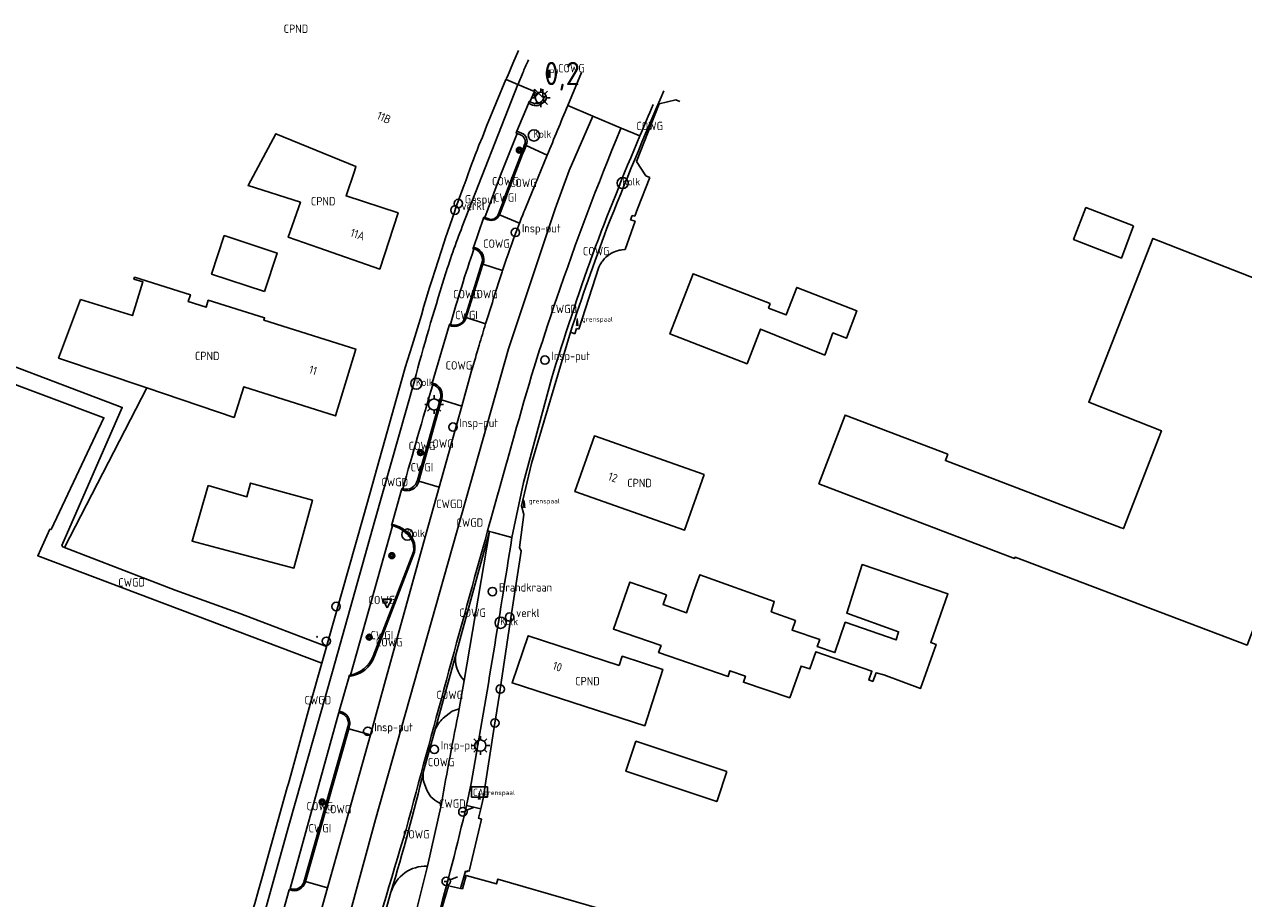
# Model space of a CAD drawing. Extents: x 163074 to 167167, y 441438 to 444019.
# Tile 8 of 49: x 163172 to 163303, y 443925 to 444019. Entities that reach past the tile are written whole.
import ezdxf
from ezdxf.enums import TextEntityAlignment as Align

# ---------------------------------------------------------------- set-up
doc = ezdxf.new("R2010")
doc.units = 0
doc.header["$LTSCALE"] = 4
doc.layers.get('0').update_dxf_attribs({"linetype": 'CONTINUOUS'})
for name, color, linetype in [('COWG', 7, 'CONTINUOUS'), ('CPND', 7, 'CONTINUOUS'), ('CWGD', 7, 'CONTINUOUS'), ('CWGI', 7, 'CONTINUOUS'), ('G_OTD', 32, 'CONTINUOUS'), ('G_OWG', 6, 'CONTINUOUS'), ('G_PND', 1, 'CONTINUOUS'), ('G_WGD', 7, 'CONTINUOUS'), ('G_WGI', 1, 'CONTINUOUS'), ('LWGI', 7, 'CONTINUOUS'), ('NAR', 7, 'CONTINUOUS'), ('PPALHM', 10, 'CONTINUOUS'), ('PVGO', 102, 'CONTINUOUS')]:
    doc.layers.add(name, color=color, linetype=linetype)
for name, color, linetype, true_color in [('PBRD', 7, 'CONTINUOUS', 0xbd2877), ('PKST', 7, 'CONTINUOUS', 0xbd2877), ('PPAL', 7, 'CONTINUOUS', 0xbd2877), ('PPUT', 7, 'CONTINUOUS', 0xbd2877)]:
    doc.layers.add(name, color=color, linetype=linetype, true_color=true_color)
doc.styles.add('ISO', font='ISO')
doc.styles.get("Standard").update_dxf_attribs({"font": 'ISO'})

# ---------------------------------------------------------------- blocks, each defined once
blk = doc.blocks.new('klok')
at = {"color": 0}
blk.add_circle((0, 0), 0.45, dxfattribs=at)
at = {"style": 'ISO'}
blk.add_attdef('KLOK', (0.7, 0), '', height=0.9, dxfattribs=at)
blk = doc.blocks.new('verkeersteller')
at = {"color": 0}
blk.add_circle((0, 0), 0.45, dxfattribs=at)
blk = doc.blocks.new('grensmarkering')
at = {"linetype": 'ByBlock', "lineweight": -2}
h = blk.add_hatch(color=0, dxfattribs=at)
h.dxf.hatch_style = 1
h.paths.add_polyline_path([(0.09, 0.55, 0.219912), (0.05, 0.61, -0.457379), (0.04, 0.66, 2.245674), (-0.04, 0.66, -0.457379), (-0.05, 0.61, 0.219912), (-0.09, 0.55), (-0.15, 0.04), (-0.18, 0.04), (-0.18, 0.01, 0.018367), (-0.1, 0, -0.954633), (0.1, 0, 0.018367), (0.18, 0.01), (0.18, 0.04), (0.15, 0.04)])
at = {"linetype": 'ByBlock', "lineweight": -2, "true_color": 0x681648}
h = blk.add_hatch(color=219, dxfattribs=at)
h.dxf.hatch_style = 1
h.paths.add_polyline_path([(0.1, 0, 1), (-0.1, 0, 1)])
at = {"linetype": 'ByBlock', "lineweight": -2}
h = blk.add_hatch(color=0, dxfattribs=at)
h.dxf.hatch_style = 1
h.paths.add_polyline_path([(0.18, -0.04, -0.022381), (0.08, -0.06, -0.528879), (-0.08, -0.06, -0.022381), (-0.18, -0.04), (-0.18, -0.13, 0.083333), (0.18, -0.13)])
at = {"color": 0, "linetype": 'ByBlock', "lineweight": -2}
blk.add_attdef('GRENSMARKERING', (0.5, 0.35), '', height=0.5, dxfattribs=at)
blk = doc.blocks.new('lichtmast')
at = {"color": 0}
for p, q in [((-0.6, 0), (-1, 0)), ((-0.71, 0.71), (-0.42, 0.42)), ((0, 0.6), (0, 1)), ((0.42, 0.42), (0.71, 0.71)), ((0.6, 0), (1, 0)), ((-0.42, -0.42), (-0.71, -0.71)), ((0, -0.6), (0, -1)), ((0.42, -0.42), (0.71, -0.71))]:
    blk.add_line(p, q, dxfattribs=at)
blk.add_circle((0, 0), 0.6, dxfattribs=at)
blk = doc.blocks.new('kolk')
at = {"color": 0}
blk.add_circle((0, 0), 0.6, dxfattribs=at)
at = {"color": 0, "linetype": 'Continuous', "style": 'ISO'}
blk.add_attdef('KOLK', (-0.04, -0.26), '', height=0.8, dxfattribs=at)
blk = doc.blocks.new('boom')
at = {"color": 0}
for radius in [0.315, 0.225, 0.135]:
    blk.add_circle((0, 0), radius, dxfattribs=at)
blk = doc.blocks.new('verkeersbord-pl')
at = {"linetype": 'Continuous'}
blk.add_circle((0, 0), 0.03, dxfattribs=at)
blk = doc.blocks.new('aanduidingsbord')
at = {"color": 0}
for p, q in [((-0.81, -0.33), (0, 0)), ((-1.45, -0.5), (-1.01, -0.5))]:
    blk.add_line(p, q, dxfattribs=at)
blk.add_circle((-1.23, -0.5), 0.45, dxfattribs=at)
blk = doc.blocks.new('verklikker')
at = {"color": 0}
blk.add_circle((0, 0), 0.45, dxfattribs=at)
at = {"color": 0, "style": 'ISO'}
blk.add_attdef('VERKLIKKER', (0.7, 0), '', height=0.9, dxfattribs=at)
blk = doc.blocks.new('verkeersbord')
at = {"color": 0}
for p, q in [((0.5, 0.32), (-0.5, 0.32)), ((-0.5, 0.32), (0, -0.6)), ((0, -0.6), (0.5, 0.32))]:
    blk.add_line(p, q, dxfattribs=at)
blk = doc.blocks.new('brandkraan')
at = {"color": 0}
blk.add_circle((0, 0), 0.45, dxfattribs=at)
at = {"color": 0, "style": 'ISO'}
blk.add_attdef('BRANDKRAAN', (0.7, 0), '', height=0.9, dxfattribs=at)
blk = doc.blocks.new('afsl-gas')
at = {"color": 0}
blk.add_circle((0, 0), 0.45, dxfattribs=at)
at = {"color": 0, "style": 'ISO'}
blk.add_attdef('AFSL-GAS', (0.7, 0), '', height=0.9, dxfattribs=at)
blk = doc.blocks.new('schk-cai')
at = {"color": 0}
for p, q in [((0.86, 0.56), (-0.86, 0.56)), ((-0.86, 0.56), (-0.86, -0.56)), ((0.86, -0.56), (0.86, 0.56)), ((-0.86, -0.56), (0.86, -0.56))]:
    blk.add_line(p, q, dxfattribs=at)
at = {"color": 0, "linetype": 'Continuous', "style": 'ISO'}
blk.add_attdef('CAI', text='', height=0.8, dxfattribs=at).set_placement((-0.02, -0.03), align=Align.MIDDLE_CENTER)
blk = doc.blocks.new('haltepaal')
at = {"linetype": 'ByBlock', "lineweight": -2}
h = blk.add_hatch(color=0, dxfattribs=at)
h.dxf.hatch_style = 1
h.paths.add_polyline_path([(0.15, 0.45), (0.45, 0.45), (0.45, 0.8), (-0.15, 0.8), (-0.15, -0.1), (0, -0.1, -0.414214), (-0.1, 0, -1), (0.1, 0, -0.414214), (0, -0.1), (0.15, -0.1)])
h.paths.add_polyline_path([(0.15, 0.5), (0.15, 0.75), (0.4, 0.75), (0.4, 0.5)], flags=16)
at = {"linetype": 'ByBlock', "lineweight": -2, "true_color": 0x681648}
h = blk.add_hatch(color=219, dxfattribs=at)
h.dxf.hatch_style = 1
h.paths.add_polyline_path([(0.1, 0, 1), (-0.1, 0, 1)])
at = {"color": 0, "linetype": 'ByBlock', "lineweight": -2}
blk.add_attdef('HALTEPAAL', (0.5, 0.35), '', height=0.5, dxfattribs=at)
blk = doc.blocks.new('kilometerpaal')
at = {"color": 0}
for p, q in [((-0.44, 0.44), (0.44, -0.44)), ((-0.44, -0.44), (-0.44, 0.44)), ((0.44, 0.44), (-0.44, -0.44)), ((0.44, -0.44), (0.44, 0.44))]:
    blk.add_line(p, q, dxfattribs=at)
at = {"color": 0, "style": 'ISO'}
blk.add_attdef('KILOMETERPAAL', (0.59, 0.87), '', height=2.5, dxfattribs=at)

msp = doc.modelspace()

# ---------------------------------------------------------------- linework, layer by layer
at = {"layer": 'G_OTD', "linetype": 'Continuous', "transparency": 33554687}
for points in [[(163291.143, 443997.13), (163289.858, 443993.651), (163284.717, 443995.671), (163286.042, 443999.084), (163291.143, 443997.13)], [(163197.766, 443990.051), (163192.066, 443991.942), (163193.439, 443996.082), (163199.14, 443994.191), (163197.766, 443990.051)], [(163271.198, 443972.58), (163270.942, 443971.909), (163280.754, 443968.165), (163289.85, 443964.695), (163290.088, 443964.604), (163294.161, 443975.102), (163286.349, 443978.165), (163293.254, 443995.774), (163316.553, 443986.638), (163310.056, 443969.625), (163303.36, 443952.092), (163278.433, 443961.543), (163278.375, 443961.391), (163257.347, 443969.415), (163260.161, 443976.791), (163271.198, 443972.58)], [(163252.123, 443988.77), (163251.935, 443988.284), (163253.828, 443987.552), (163254.97, 443990.504), (163261.423, 443988.008), (163260.325, 443985.056), (163258.861, 443985.624), (163257.973, 443983.24), (163251.065, 443986.032), (163249.628, 443982.309), (163241.333, 443985.512), (163243.828, 443991.973), (163252.123, 443988.77)], [(163176.248, 443962.582), (163185.112, 443979.712)], [(163191.699, 443969.214), (163195.863, 443968.02), (163196.254, 443969.488), (163202.91, 443967.635), (163200.919, 443960.36), (163194.286, 443962.103), (163189.983, 443963.234), (163191.699, 443969.214)], [(163240.97, 443957.489), (163240.606, 443956.441), (163243.123, 443955.567), (163243.923, 443957.87), (163244.539, 443959.645), (163252.54, 443956.773), (163252.217, 443955.661), (163254.825, 443954.714), (163254.473, 443953.683), (163257.436, 443952.67), (163257.177, 443951.916), (163259.068, 443951.279), (163260.182, 443954.535), (163265.639, 443952.646), (163265.907, 443953.519), (163260.345, 443955.526), (163262.008, 443960.729), (163271.207, 443957.58), (163269.361, 443952.37), (163269.934, 443952.154), (163268.283, 443947.434), (163264.319, 443948.875), (163263.492, 443949.118), (163263.141, 443948.183), (163262.711, 443948.341), (163263.042, 443949.267), (163257.024, 443951.373), (163256.38, 443949.525), (163255.426, 443949.826), (163254.214, 443946.42), (163249.227, 443948.09), (163249.449, 443948.741), (163247.782, 443949.327), (163247.584, 443948.71), (163240.123, 443951.302), (163240.378, 443952.036), (163235.267, 443953.812), (163237.021, 443958.861), (163240.97, 443957.489)], [(163247.435, 443938.498), (163246.436, 443935.452), (163246.375, 443935.265), (163236.607, 443938.532), (163237.686, 443941.758), (163247.435, 443938.498)]]:
    msp.add_lwpolyline(points, dxfattribs=at)
at = {"layer": 'G_OWG', "linetype": 'Continuous', "transparency": 33554687}
for points in [[(163234.561, 443996.854, -0.0084708), (163240.682, 444011.618)], [(163226.58, 444010.089, 0.3951961), (163227.887, 444010.646)], [(163225.369, 444007.084, -0.4443854), (163225.902, 444005.816)], [(163223.021, 443998.311, -0.0057649), (163225.872, 444005.741)], [(163223.017, 443998.3, -0.4086533), (163221.76, 443997.772)], [(163230.645, 443985.684, -0.0109006), (163234.561, 443996.854)], [(163220.435, 443994.741, -0.4410879), (163221.241, 443993.014)], [(163219.449, 443987.267, -0.4447027), (163217.6, 443986.425)], [(163215.782, 443980.235, -0.4608923), (163216.786, 443978.414)], [(163212.498, 443968.772, 0.4683317), (163214.351, 443969.676)], [(163211.448, 443965.046, -0.137642), (163212.993, 443964.307)], [(163212.993, 443964.307, -0.3000993), (163213.88, 443962.07)], [(163209.572, 443950.891, -0.292922), (163206.862, 443948.719)], [(163219.238, 443948.28, -0.2592004), (163218.361, 443951.177)], [(163205.886, 443944.943, -0.4551407), (163206.871, 443943.267)], [(163216.96, 443944.218, 0.0928935), (163216.101, 443943)], [(163214.848, 443937.46, -0.0797843), (163214.868, 443938.538)], [(163216.78, 443935.028, -0.2109588), (163215.22, 443936.497)], [(163211.355, 443925.547, -0.3397754), (163215.27, 443928.345)], [(163200.488, 443925.776, 0.4232246), (163202.133, 443926.576)]]:
    msp.add_lwpolyline(points, format="xyb", dxfattribs=at)
for points in [[(163226.141, 444010.268), (163226.215, 444010.251), (163226.58, 444010.089)], [(163240.175, 444010.236), (163237.75, 444004.021)], [(163241.965, 444010.641), (163240.175, 444010.236)], [(163242.417, 444010.484), (163241.965, 444010.641)], [(163225.369, 444007.084), (163224.898, 444007.28)], [(163225.872, 444005.741), (163225.902, 444005.816)], [(163225.872, 444005.741), (163228.15, 444004.717)], [(163237.75, 444004.021), (163238.756, 444002.476)], [(163239.191, 444002.318), (163237.868, 443998.947)], [(163238.756, 444002.476), (163239.191, 444002.318)], [(163237.868, 443998.947), (163237.557, 443998.154)], [(163221.76, 443997.772), (163221.304, 443997.93)], [(163223.017, 443998.3), (163223.021, 443998.311)], [(163225.156, 443997.391), (163223.017, 443998.3)], [(163237.603, 443997.608), (163236.541, 443994.571)], [(163237.264, 443998.242), (163237.116, 443997.756)], [(163237.116, 443997.756), (163237.603, 443997.608)], [(163237.557, 443998.154), (163237.264, 443998.242)], [(163220.22, 443994.811), (163220.435, 443994.741)], [(163235.718, 443994.454), (163235.573, 443994.414)], [(163235.89, 443994.501), (163235.718, 443994.454)], [(163236.039, 443994.525), (163235.89, 443994.501)], [(163236.174, 443994.547), (163236.039, 443994.525)], [(163236.213, 443994.553), (163236.174, 443994.547)], [(163236.541, 443994.571), (163236.213, 443994.553)], [(163234.023, 443993.255), (163233.911, 443993.074)], [(163234.074, 443993.321), (163234.023, 443993.255)], [(163234.224, 443993.513), (163234.074, 443993.321)], [(163234.318, 443993.61), (163234.224, 443993.513)], [(163234.442, 443993.739), (163234.318, 443993.61)], [(163234.452, 443993.749), (163234.442, 443993.739)], [(163234.566, 443993.844), (163234.452, 443993.749)], [(163234.689, 443993.948), (163234.566, 443993.844)], [(163234.704, 443993.96), (163234.689, 443993.948)], [(163234.838, 443994.054), (163234.704, 443993.96)], [(163234.932, 443994.114), (163234.838, 443994.054)], [(163234.977, 443994.142), (163234.932, 443994.114)], [(163235.12, 443994.217), (163234.977, 443994.142)], [(163235.268, 443994.294), (163235.12, 443994.217)], [(163235.394, 443994.344), (163235.268, 443994.294)], [(163235.549, 443994.405), (163235.394, 443994.344)], [(163235.573, 443994.414), (163235.549, 443994.405)], [(163221.241, 443993.014), (163219.452, 443987.277), (163219.449, 443987.267)], [(163221.241, 443993.014), (163223.348, 443992.307)], [(163233.708, 443992.68), (163231.533, 443986.006)], [(163233.85, 443992.976), (163233.708, 443992.68)], [(163233.911, 443993.074), (163233.85, 443992.976)], [(163221.528, 443986.582), (163219.449, 443987.267)], [(163221.029, 443934.508), (163221.266, 443935.622), (163222.521, 443943.719), (163222.553, 443943.921), (163223.044, 443947.022), (163223.098, 443947.362), (163224.168, 443954.556), (163225.358, 443962.175), (163225.173, 443962.566), (163225.651, 443966.129), (163225.38, 443967.03), (163226.471, 443971.606), (163230.645, 443985.684)], [(163231.12, 443985.529), (163230.645, 443985.684)], [(163231.311, 443986.082), (163231.12, 443985.529)], [(163231.533, 443986.006), (163231.311, 443986.082)], [(163216.786, 443978.414), (163214.351, 443969.676)], [(163218.962, 443977.746), (163216.786, 443978.414)], [(163214.351, 443969.676), (163216.529, 443969.056)], [(163213.88, 443962.07), (163209.572, 443950.891)], [(163205.796, 443944.972), (163205.886, 443944.943)], [(163218.686, 443945.232), (163217.94, 443945.002), (163216.96, 443944.218)], [(163206.819, 443943.083), (163202.161, 443926.673)], [(163206.871, 443943.267), (163206.819, 443943.083)], [(163209.139, 443942.454), (163206.819, 443943.083)], [(163214.848, 443937.46), (163215.22, 443936.497)], [(163218.828, 443925.946), (163219.37, 443927.789), (163219.542, 443927.74), (163219.569, 443927.839), (163219.744, 443927.791), (163221.081, 443933.402), (163220.769, 443933.483), (163221.029, 443934.508)], [(163221.029, 443934.508), (163219.479, 443934.86)], [(163202.133, 443926.576), (163202.161, 443926.673)], [(163202.161, 443926.673), (163204.54, 443926.018)]]:
    msp.add_lwpolyline(points, dxfattribs=at)
at = {"layer": 'G_PND', "linetype": 'Continuous', "transparency": 33554687}
for points in [[(163203.611, 443994.745), (163210.141, 443992.472), (163212.127, 443998.513), (163206.528, 444000.335), (163207.417, 444002.991), (163207.592, 444003.513), (163198.986, 444007.018), (163196.005, 444001.461), (163201.614, 443999.647), (163200.308, 443995.895), (163203.611, 443994.745)], [(163178.001, 443989.21), (163183.559, 443987.474), (163184.692, 443991.101), (163183.728, 443991.402), (163183.791, 443991.603), (163189.804, 443989.724), (163189.572, 443988.98), (163191.481, 443988.383), (163191.713, 443989.128), (163197.774, 443987.234), (163197.694, 443986.976), (163207.573, 443983.89), (163205.382, 443976.7), (163195.539, 443979.834), (163194.492, 443976.547), (163185.112, 443979.712)], [(163178.001, 443989.21), (163175.637, 443982.91), (163185.112, 443979.712)], [(163245.017, 443970.424), (163242.92, 443964.439), (163231.127, 443968.571), (163233.224, 443974.556), (163245.017, 443970.424)], [(163235.868, 443949.9), (163236.217, 443950.881), (163240.572, 443949.476), (163238.623, 443943.427), (163224.371, 443948.022), (163226.108, 443953.093), (163235.868, 443949.9)], [(163218.828, 443925.946), (163219.039, 443925.901), (163219.434, 443927.344), (163222.68, 443926.422), (163222.831, 443926.951), (163248.104, 443919.636)], [(163212.673, 443909.708), (163217.541, 443926.222), (163218.828, 443925.946)]]:
    msp.add_lwpolyline(points, dxfattribs=at)
at = {"layer": 'G_WGD', "linetype": 'Continuous', "transparency": 33554687}
for points in [[(163224.459, 444014.559), (163225.064, 444015.941)], [(163223.861, 444013.173), (163224.459, 444014.559)], [(163204.43, 443951.932), (163204.546, 443952.281), (163208.37, 443965.79), (163209.396, 443969.496), (163209.608, 443970.251), (163212.764, 443981.507), (163212.893, 443981.916), (163213.63, 443984.257), (163214.624, 443987.525), (163214.903, 443988.482), (163215.187, 443989.438), (163215.475, 443990.393), (163215.769, 443991.346), (163216.409, 443993.362), (163217.07, 443995.372), (163217.22, 443995.817), (163218.168, 443998.58), (163218.302, 443998.971), (163219.233, 444001.514), (163219.29, 444001.669), (163219.47, 444002.18), (163219.652, 444002.691), (163219.837, 444003.201), (163220.023, 444003.71), (163220.216, 444004.23), (163220.411, 444004.749), (163220.608, 444005.267), (163220.807, 444005.785), (163221.189, 444006.659), (163221.639, 444007.836), (163222.664, 444010.336), (163223.712, 444012.826), (163223.721, 444012.846)], [(163223.721, 444012.846), (163223.786, 444013)], [(163225.003, 444012.305), (163223.721, 444012.846)], [(163223.786, 444013), (163223.861, 444013.173)], [(163230.354, 444010.046), (163231.83, 444013.599)], [(163225.003, 444012.305), (163219.019, 443997.052)], [(163225.022, 444012.352), (163225.003, 444012.305)], [(163226.794, 444011.549), (163225.003, 444012.305)], [(163226.296, 444010.449), (163226.794, 444011.549)], [(163226.794, 444011.55), (163226.794, 444011.549)], [(163224.898, 444007.28), (163226.141, 444010.268)], [(163226.296, 444010.449), (163226.224, 444010.485), (163226.141, 444010.268)], [(163205.18, 443916.781), (163209.692, 443933.346), (163223.998, 443983.921), (163229.016, 443998.947), (163230.498, 444003.064), (163233.063, 444008.903)], [(163230.354, 444010.046), (163233.063, 444008.903)], [(163233.063, 444008.903), (163236.086, 444007.627)], [(163236.086, 444007.627), (163236.033, 444007.503)], [(163238.102, 444006.776), (163236.086, 444007.627)], [(163224.909, 444007.037), (163223.125, 444002.56), (163221.45, 443998.02)], [(163224.898, 444007.28), (163224.808, 444007.096), (163224.909, 444007.037)], [(163225.812, 443999.034), (163226.852, 444001.566), (163228.15, 444004.717)], [(163221.304, 443997.93), (163220.22, 443994.811)], [(163221.304, 443997.93), (163221.342, 443998.053), (163221.45, 443998.02)], [(163220.22, 443994.811), (163220.166, 443994.683), (163220.273, 443994.657)], [(163223.348, 443992.307), (163223.561, 443992.952)], [(163215.782, 443980.235), (163217.6, 443986.425)], [(163217.6, 443986.425), (163217.655, 443986.571), (163217.756, 443986.538)], [(163176.248, 443962.582), (163176.072, 443962.65), (163175.978, 443962.768), (163182.476, 443977.615), (163163.177, 443984.925), (163162.525, 443983.202), (163168.074, 443981.137), (163180.502, 443976.511), (163174.817, 443964.505), (163174.673, 443964.555)], [(163218.962, 443977.746), (163220.023, 443981.538)], [(163196.727, 443919.563), (163200.393, 443932.712), (163205.052, 443949.236), (163209.613, 443965.469), (163213.868, 443980.473)], [(163215.782, 443980.235), (163215.729, 443980.093), (163215.842, 443980.054)], [(163228.597, 443980.694), (163225.588, 443969.534), (163224.354, 443963.648)], [(163218.962, 443977.746), (163216.529, 443969.056)], [(163209.139, 443942.454), (163210.657, 443947.938), (163215.063, 443963.817), (163216.529, 443969.056)], [(163212.498, 443968.772), (163211.448, 443965.046)], [(163212.498, 443968.772), (163212.528, 443968.889), (163212.629, 443968.866)], [(163174.673, 443964.555), (163173.396, 443961.674), (163203.916, 443950.154)], [(163211.504, 443964.901), (163206.998, 443948.864)], [(163211.448, 443965.046), (163211.417, 443964.918), (163211.504, 443964.901)], [(163221.946, 443964.296), (163218.361, 443951.177)], [(163219.238, 443948.28), (163221.946, 443964.296)], [(163221.946, 443964.296), (163221.74, 443964.351)], [(163224.354, 443963.648), (163222.375, 443964.181), (163221.946, 443964.296)], [(163176.248, 443962.582), (163188.143, 443957.97), (163195.235, 443955.426), (163204.43, 443951.932)], [(163203.916, 443950.154), (163204.417, 443951.892), (163204.43, 443951.932)], [(163203.916, 443950.154), (163202.679, 443945.735), (163200.58, 443938.099), (163200.333, 443937.22), (163200.298, 443937.095), (163200.213, 443936.791), (163197.469, 443927.021), (163197.117, 443925.768), (163196.714, 443924.334), (163196.594, 443923.906), (163195.487, 443919.933)], [(163216.101, 443943), (163218.361, 443951.177)], [(163206.862, 443948.719), (163205.796, 443944.972)], [(163206.862, 443948.719), (163206.826, 443948.715), (163206.883, 443948.843), (163206.998, 443948.864)], [(163218.686, 443945.232), (163219.238, 443948.28)], [(163205.756, 443944.827), (163200.528, 443925.921)], [(163205.796, 443944.972), (163205.756, 443944.827)], [(163209.139, 443942.454), (163207.122, 443935.165), (163204.54, 443926.018)], [(163214.868, 443938.538), (163216.101, 443943)], [(163219.479, 443934.86), (163219.989, 443937.23)], [(163215.27, 443928.345), (163216.78, 443935.028)], [(163199.61, 443922.959), (163200.397, 443925.803), (163200.488, 443925.776)], [(163200.528, 443925.921), (163200.488, 443925.776)], [(163203.036, 443920.662), (163203.451, 443922.162), (163204.54, 443926.018)], [(163211.355, 443925.547), (163208.588, 443915.659)]]:
    msp.add_lwpolyline(points, dxfattribs=at)
for points in [[(163226.127, 444014.947, 0.0023309), (163225.584, 444013.71)], [(163225.584, 444013.71, 0.0091055), (163225.022, 444012.352)], [(163228.15, 444004.717, -0.0003868), (163230.354, 444010.046)], [(163239.548, 444010.159, 0.0025336), (163238.102, 444006.776)], [(163236.033, 444007.503, 0.0171062), (163229.151, 443989.28)], [(163238.102, 444006.776, 0.0093817), (163233.039, 443994.113)], [(163225.156, 443997.391, -0.0048284), (163225.812, 443999.034)], [(163225.156, 443997.391, 0.0128779), (163223.561, 443992.952)], [(163217.071, 443991.49, -0.0176014), (163219.019, 443997.052)], [(163220.273, 443994.657, 0.0146608), (163217.756, 443986.538)], [(163233.039, 443994.113, 0.0101345), (163228.597, 443980.694)], [(163221.528, 443986.582, -0.004279), (163223.205, 443991.87)], [(163223.348, 443992.307, -0.0027434), (163223.205, 443991.87)], [(163213.868, 443980.473, -0.0091588), (163217.071, 443991.49)], [(163229.151, 443989.28, 0.0162297), (163224.604, 443974.55)], [(163220.833, 443984.29, -0.0022401), (163221.528, 443986.582)], [(163220.023, 443981.538, -0.0022033), (163220.833, 443984.29)], [(163215.842, 443980.054, 0.0035048), (163212.629, 443968.866)], [(163224.604, 443974.55, 0.0008036), (163221.74, 443964.351)], [(163224.354, 443963.648, -0.0047276), (163219.989, 443937.23)], [(163216.78, 443935.028, -0.0064622), (163218.686, 443945.232)], [(163214.868, 443938.538, -0.0136081), (163211.355, 443925.547)], [(163219.479, 443934.86, -0.0091171), (163216.271, 443922.363)], [(163215.27, 443928.345, -0.0193289), (163211.544, 443914.687)]]:
    msp.add_lwpolyline(points, format="xyb", dxfattribs=at)
at = {"layer": 'G_WGI', "linetype": 'Continuous', "transparency": 33554687}
for points in [[(163226.67, 444010.289), (163226.296, 444010.449)], [(163227.876, 444011.061), (163227.72, 444010.713)], [(163224.909, 444007.037), (163225.266, 444006.906)], [(163221.45, 443998.02), (163221.759, 443997.902)], [(163220.273, 443994.657), (163220.411, 443994.604)], [(163221.098, 443992.998), (163219.328, 443987.301)], [(163216.651, 443978.449), (163214.193, 443969.787)], [(163214.351, 443969.676), (163216.788, 443978.413)], [(163216.794, 443978.436), (163216.788, 443978.413)], [(163213.766, 443962.09), (163209.428, 443950.897)], [(163205.756, 443944.827), (163205.849, 443944.797)], [(163206.728, 443943.311), (163201.99, 443926.62)]]:
    msp.add_lwpolyline(points, dxfattribs=at)
for points in [[(163227.72, 444010.713, -0.3486395), (163226.67, 444010.289)], [(163225.266, 444006.906, -0.4212513), (163225.72, 444005.857)], [(163225.72, 444005.857, -0.0012336), (163222.901, 443998.401)], [(163222.901, 443998.401, -0.4649667), (163221.759, 443997.902)], [(163220.411, 443994.604, -0.4175755), (163221.098, 443992.998)], [(163219.328, 443987.301, -0.4525157), (163217.756, 443986.538)], [(163215.782, 443980.235, -0.4557426), (163216.794, 443978.436)], [(163215.842, 443980.054, -0.4267226), (163216.651, 443978.449)], [(163212.629, 443968.866, 0.4302195), (163214.193, 443969.787)], [(163211.504, 443964.901, -0.1241694), (163212.893, 443964.192)], [(163212.893, 443964.192, -0.290716), (163213.766, 443962.09)], [(163209.428, 443950.897, -0.2583155), (163206.998, 443948.864)], [(163205.849, 443944.797, -0.4586237), (163206.728, 443943.311)], [(163201.99, 443926.62, -0.4261648), (163200.528, 443925.921)]]:
    msp.add_lwpolyline(points, format="xyb", dxfattribs=at)
at = {"layer": 'LWGI', "transparency": 33554687}
msp.add_lwpolyline([(163208.151, 443915.803, -0.0049815), (163212.979, 443932.261, -0.0027711), (163221.74, 443964.351)], format="xyb", dxfattribs=at)

# ---------------------------------------------------------------- block references
at = {"layer": 'PBRD', "transparency": 33554687}
for p in [(163218.229, 443998.803), (163224.106, 443955.092)]:
    msp.add_blockref('verklikker', p, dxfattribs=at).add_auto_attribs({'VERKLIKKER': 'verkl '})
for name, p in [('verkeersbord', (163210.934, 443956.687)), ('aanduidingsbord', (163220.31, 443934.671)), ('aanduidingsbord', (163218.519, 443927.206))]:
    msp.add_blockref(name, p, dxfattribs=at)
at = {"layer": 'PKST', "transparency": 33554687}
msp.add_blockref('schk-cai', (163220.881, 443936.293), dxfattribs=at).add_auto_attribs({'CAI': 'CAI'})
at = {"layer": 'PPAL', "transparency": 33554687}
for name, p, values in [('haltepaal', (163228.38, 444013.102), {'HALTEPAAL': 'H'}), ('grensmarkering', (163231.37, 443986.488), {'GRENSMARKERING': 'grenspaal'}), ('grensmarkering', (163225.664, 443966.957), {'GRENSMARKERING': 'grenspaal'}), ('grensmarkering', (163220.846, 443935.631), {'GRENSMARKERING': 'grenspaal'})]:
    msp.add_blockref(name, p, dxfattribs=at).add_auto_attribs(values)
for name, p in [('lichtmast', (163227.459, 444010.875)), ('lichtmast', (163215.992, 443977.93)), ('verkeersteller', (163205.455, 443956.232)), ('verkeersbord-pl', (163210.934, 443956.687)), ('verkeersbord-pl', (163203.408, 443952.969)), ('verkeersteller', (163204.404, 443952.503)), ('verkeersteller', (163223.098, 443947.362)), ('verkeersteller', (163222.521, 443943.719)), ('lichtmast', (163220.965, 443941.295))]:
    msp.add_blockref(name, p, dxfattribs=at)
at = {"layer": 'PPALHM', "transparency": 33554687}
msp.add_blockref('kilometerpaal', (163227.23, 444011.365), dxfattribs=at).add_auto_attribs({'KILOMETERPAAL': '0,2'})
at = {"layer": 'PPUT', "transparency": 33554687}
for name, p, values in [('kolk', (163226.712, 444006.831), {'KOLK': 'Kolk'}), ('kolk', (163236.26, 444001.717), {'KOLK': 'Kolk'}), ('afsl-gas', (163218.59, 443999.519), {'AFSL-GAS': 'Gasput'}), ('klok', (163224.734, 443996.418), {'KLOK': 'Insp-put'}), ('klok', (163227.899, 443982.698), {'KLOK': 'Insp-put'}), ('kolk', (163214.082, 443980.175), {'KOLK': 'Kolk'}), ('klok', (163218.017, 443975.505), {'KLOK': 'Insp-put'}), ('kolk', (163213.128, 443963.961), {'KOLK': 'Kolk'}), ('brandkraan', (163222.261, 443957.836), {'BRANDKRAAN': 'Brandkraan'}), ('kolk', (163223.138, 443954.478), {'KOLK': 'Kolk'}), ('klok', (163208.866, 443942.824), {'KLOK': 'Insp-put'}), ('klok', (163216.015, 443940.879), {'KLOK': 'Insp-put'})]:
    msp.add_blockref(name, p, dxfattribs=at).add_auto_attribs(values)
at = {"layer": 'PVGO', "transparency": 33554687}
for p in [(163225.144, 444005.258), (163214.519, 443972.761), (163211.441, 443961.688), (163209.002, 443952.941), (163203.96, 443935.228)]:
    msp.add_blockref('boom', p, dxfattribs=at)

# ---------------------------------------------------------------- texts
at = {"layer": 'COWG', "transparency": 33554687, "style": 'ISO'}
for p in [(163230.748, 444014.057), (163239.161, 444007.851), (163223.644, 444001.913), (163225.584, 444001.733), (163222.688, 443995.209), (163233.413, 443994.404), (163219.468, 443989.779), (163221.399, 443989.793), (163218.655, 443982.13), (163214.684, 443973.473), (163216.657, 443973.732), (163210.375, 443956.929), (163220.122, 443955.565), (163211.163, 443952.391), (163217.67, 443946.732), (163216.751, 443939.515), (163203.711, 443934.783), (163205.65, 443934.458), (163214.068, 443931.757)]:
    msp.add_text('COWG', height=0.9, dxfattribs=at).set_placement(p, align=Align.MIDDLE_CENTER)
at = {"layer": 'CPND', "transparency": 33554687, "style": 'ISO'}
for p in [(163201.137, 444018.295), (163204.066, 443999.768), (163191.605, 443983.151), (163238.072, 443969.498), (163232.472, 443948.211)]:
    msp.add_text('CPND', height=0.9, dxfattribs=at).set_placement(p, align=Align.MIDDLE_CENTER)
at = {"layer": 'CWGD', "transparency": 33554687, "style": 'ISO'}
for p in [(163229.921, 443988.193), (163211.761, 443969.6), (163217.647, 443967.259), (163219.828, 443965.245), (163183.478, 443958.824), (163203.492, 443946.171), (163217.949, 443935.057)]:
    msp.add_text('CWGD', height=0.9, dxfattribs=at).set_placement(p, align=Align.MIDDLE_CENTER)
at = {"layer": 'CWGI', "transparency": 33554687, "style": 'ISO'}
for p in [(163223.644, 444000.165), (163219.468, 443987.54), (163214.683, 443971.19), (163210.375, 443953.158), (163203.711, 443932.409)]:
    msp.add_text('CWGI', height=0.9, dxfattribs=at).set_placement(p, align=Align.MIDDLE_CENTER)
at = {"layer": 'NAR', "transparency": 33554687, "style": 'ISO'}
for s, rotation, p in [('11B', 336.4, (163210.606, 444008.749)), ('11A', 342, (163207.772, 443996.197)), ('11', 342.7, (163202.981, 443981.606)), ('12', 340.7, (163235.207, 443970.1)), ('10', 342.1, (163229.246, 443949.774))]:
    msp.add_text(s, height=0.9, rotation=rotation, dxfattribs=at).set_placement(p, align=Align.MIDDLE_CENTER)

doc.saveas('drawing.dxf')
